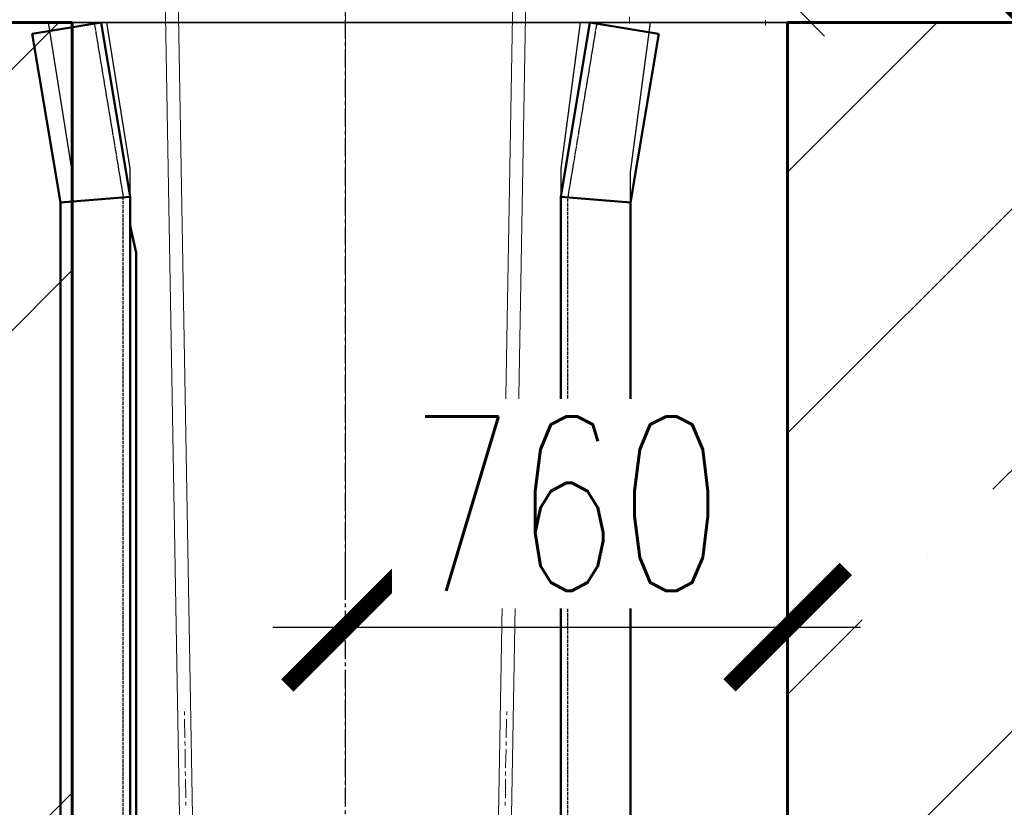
# Model space of a CAD drawing. Header units: millimetres. Extents: x 452087 to 582075, y 10891 to 81641.
# Tile 149 of 256: x 498231 to 499923, y 55187 to 56541. Entities that reach past the tile are written whole.
import ezdxf

# ---------------------------------------------------------------- set-up
doc = ezdxf.new("R2010")
doc.units = ezdxf.units.MM
doc.linetypes.add('ACAD_ISO02W100', pattern=[15, 12, -3])
doc.linetypes.add('осевая', pattern=[50.8, 31.75, -6.35, 6.35, -6.35])
doc.layers.get('Defpoints').update_dxf_attribs({"color": 8})
for name, color, linetype, lineweight in [('ГТО-2_Бетон 0.35', 2, 'Continuous', 35), ('ГТО-2_Бетон_025', 7, 'Continuous', 25), ('ГТО-2_Бетон_060', 3, 'Continuous', 60), ('ГТО-2_Оси_025', 6, 'осевая', 25), ('ОЗиМ Металл', 1, 'Continuous', 50), ('ОЗиМ Невидимый', 7, 'ACAD_ISO02W100', 25)]:
    doc.layers.add(name, color=color, linetype=linetype, lineweight=lineweight)
doc.layers.add('ГТО-2_Размеры', color=7, linetype='Continuous')
doc.layers.add('ГТО-2_Штриховка_018', color=7, linetype='Continuous', lineweight=18, true_color=0x6b6b6b)
doc.layers.add('ОЗИМ_Линии 050', color=7, linetype='Continuous', lineweight=50, true_color=0xff4000)
doc.styles.add('RomanS', font='romans.shx', dxfattribs={"width": 0.7})
doc.dimstyles.new('MOSOBL 1-100 (мм)', dxfattribs={"dimscale": 100, "dimtxt": 3, "dimasz": 2, "dimexe": 1.25, "dimexo": 0.625, "dimtad": 1, "dimdec": 0, "dimzin": 9, "dimtxsty": 'RomanS', "dimblk": 'ARCHTICK', "dimcen": 2.5, "dimdle": 1.25, "dimclrd": 7, "dimclre": 7, "dimclrt": 2, "dimadec": 0, "dimazin": 0, "dimtfac": 1, "dimtdec": 0, "dimtmove": 1, "dimatfit": 3, "dimfxl": 1, "dimtfill": 1, "dimlwd": 25, "dimlwe": 25, "dimarcsym": 0})

# ---------------------------------------------------------------- blocks, each defined once
blk = doc.blocks.new('A$C64BC5865')
at = {"layer": 'ОЗиМ Металл'}
for p, q in [((-1860.9, 22361), (-1979.2, 22341.2)), ((-1860.9, 22361), (-1810.9, 22061)), ((-1020.9, 22361), (-1070.9, 22061)), ((-1020.9, 22361), (-902.5, 22341.2)), ((-1979.3, 22341.3), (-1930.9, 22051.1)), ((-902.5, 22341.3), (-950.9, 22051.1)), ((-1810.9, 1725.3), (-1810.9, 22061)), ((-1070.9, -639.2), (-1070.9, 22061)), ((-1930.9, -639.2), (-1930.9, 22051.1)), ((-950.9, -639.2), (-950.9, 22051.1)), ((-1080.9, 21964.5), (-1080.9, -639.2))]:
    blk.add_line(p, q, dxfattribs=at)
at = {"layer": 'ОЗиМ Невидимый', "ltscale": 0.2}
for p, q in [((-1872.7, 22359.1), (-1822.9, 22060)), ((-1009.1, 22359.1), (-1058.9, 22060))]:
    blk.add_line(p, q, dxfattribs=at)
at = {"layer": 'ОЗиМ Невидимый', "ltscale": 0.5}
for p, q in [((-1822.9, 1719.3), (-1822.9, 22060)), ((-1058.9, -639.2), (-1058.9, 22060))]:
    blk.add_line(p, q, dxfattribs=at)
at = {"layer": 'ОЗИМ_Линии 050'}
for p, q in [((-1930.9, 22051.1), (-1810.9, 22061)), ((-950.9, 22051.1), (-1070.9, 22061)), ((-1070.9, 22011), (-1080.9, 21964.5))]:
    blk.add_line(p, q, dxfattribs=at)
blk = doc.blocks.new('механизм')
at = {"color": 7, "linetype": 'Continuous', "lineweight": 20, "true_color": 0x000007}
for points in [[(517175.7, 76371), (517281.6, 70319.1), (517281.6, 70319.1)], [(517197.4, 76371.4), (517303.3, 70319.4), (517303.3, 70319.4)], [(517907, 76371.4), (517800.7, 70319.4), (517800.7, 70319.4)], [(517928.7, 76371), (517822.8, 70319.1), (517822.8, 70319.1)], [(517552, 73438.6), (517552, 71166.3), (517552, 71166.3)], [(518307.9, 72159.9), (518357.7, 72110.2), (518357.7, 72110.2)], [(518029.7, 72142.3), (518029.7, 72134.5), (518029.7, 72134.5)], [(518029.7, 72133), (518029.7, 72131.5), (518029.7, 72131.5)], [(518258.2, 72137.1), (518258.2, 72127.7), (518258.2, 72127.7)], [(518258.2, 72137.1), (518258.2, 72127.7), (518258.2, 72127.7)], [(517552, 71022.3), (517552, 70849.4), (517552, 70849.4)], [(517552, 70999.4), (517552, 70968), (517552, 70968)], [(517281.2, 70974.4), (517281.2, 70968), (517281.2, 70968)], [(517823.2, 70974.4), (517823.2, 70968), (517823.2, 70968)], [(517281.6, 70961.7), (517282, 70930.2), (517282, 70930.2)], [(517552, 70961.7), (517552, 70955.3), (517552, 70955.3)], [(517822.8, 70961.7), (517822.4, 70930.2), (517822.4, 70930.2)], [(517552, 70948.9), (517552, 70917.5), (517552, 70917.5)], [(517282, 70923.9), (517282.3, 70917.5), (517282.3, 70917.5)], [(517822.4, 70923.9), (517822.1, 70917.5), (517822.1, 70917.5)], [(517282.3, 70911.2), (517282.7, 70879.7), (517282.7, 70879.7)], [(517552, 70911.2), (517552, 70904.8), (517552, 70904.8)], [(517822.1, 70911.2), (517821.3, 70879.7), (517821.3, 70879.7)], [(517552, 70898.4), (517552, 70867), (517552, 70867)], [(517282.7, 70873.4), (517283.1, 70867), (517283.1, 70867)], [(517821.3, 70873.4), (517821.3, 70867), (517821.3, 70867)], [(517283.1, 70860.7), (517283.5, 70829.2), (517283.5, 70829.2)], [(517552, 70860.7), (517552, 70854.3), (517552, 70854.3)], [(517821.3, 70860.7), (517820.9, 70829.2), (517820.9, 70829.2)], [(517552, 70847.9), (517552, 70816.5), (517552, 70816.5)], [(517283.8, 70822.5), (517283.8, 70816.5), (517283.8, 70816.5)], [(517820.6, 70822.5), (517820.6, 70816.5), (517820.6, 70816.5)]]:
    blk.add_lwpolyline(points, dxfattribs=at)
blk = doc.blocks.new('_ArchTick')
at = {"color": 0, "linetype": 'ByBlock', "const_width": 0.15}
blk.add_lwpolyline([(-0.5, -0.5), (0.5, 0.5)], dxfattribs=at)
blk = doc.blocks.new('*D675')
at = {"color": 7, "lineweight": 25, "transparency": 16777216}
for p, q in [((499963.4, 56411.1), (499963.4, 59361.5)), ((498818.4, 59236.5), (500088.4, 59236.5)), ((499759.1, 56536.1), (500088.4, 56536.1))]:
    blk.add_line(p, q, dxfattribs=at)
at = {"layer": 'Defpoints', "color": 0, "transparency": 16777216}
for p in [(498755.9, 59236.5), (499963.4, 59236.5), (499696.6, 56536.1)]:
    blk.add_point(p, dxfattribs=at)
at = {"color": 7, "lineweight": 25, "transparency": 16777216, "xscale": 200, "yscale": 200, "zscale": 200}
for p, rotation in [((499963.4, 59236.5), 90), ((499963.4, 56536.1), 270)]:
    blk.add_blockref('_ArchTick', p, dxfattribs=dict(at, rotation=rotation))
at = {"color": 2, "transparency": 16777216, "insert": (499750.9, 57886.3), "char_height": 300, "attachment_point": 5, "rotation": 90, "style": 'RomanS', "bg_fill": 3, "box_fill_scale": 1.1, "bg_fill_color": 256, "bg_fill_true_color": 13158600, "bg_fill_transparency": 0}
blk.add_mtext('2700', dxfattribs=at)
blk = doc.blocks.new('*D711')
at = {"color": 7, "lineweight": 25, "transparency": 16777216}
for p, q in [((498790.6, 55559.1), (498790.6, 55621.6)), ((499550.6, 55559.1), (499550.6, 55621.6)), ((498665.6, 55496.6), (499675.6, 55496.6))]:
    blk.add_line(p, q, dxfattribs=at)
at = {"layer": 'Defpoints', "color": 0, "transparency": 16777216}
for p in [(498790.6, 55496.6), (499550.6, 55496.6), (499550.6, 55496.6)]:
    blk.add_point(p, dxfattribs=at)
at = {"color": 7, "lineweight": 25, "transparency": 16777216, "xscale": 200, "yscale": 200, "zscale": 200, "rotation": 180}
blk.add_blockref('_ArchTick', (498790.6, 55496.6), dxfattribs=at)
at = {"color": 7, "lineweight": 25, "transparency": 16777216, "xscale": 200, "yscale": 200, "zscale": 200}
blk.add_blockref('_ArchTick', (499550.6, 55496.6), dxfattribs=at)
at = {"color": 2, "transparency": 16777216, "insert": (499170.6, 55709.1), "char_height": 300, "attachment_point": 5, "style": 'RomanS', "bg_fill": 3, "box_fill_scale": 1.1, "bg_fill_color": 256, "bg_fill_true_color": 13158600, "bg_fill_transparency": 0}
blk.add_mtext('760', dxfattribs=at)

msp = doc.modelspace()

# ---------------------------------------------------------------- hatches: boundary and pattern name
at = {"layer": 'ГТО-2_Штриховка_018'}
h = msp.add_hatch(dxfattribs=at)
h.set_pattern_fill('ANSI35', color=256, scale=100)
h.set_pattern_definition([(45, (-128275, -56814.86), (-449.0128, 449.0128), []), (45, (-127825.97, -56814.86), (-449.0128, 449.0128), [793.75, -158.75, 0, -158.75])])
h.paths.add_polyline_path([(496920.6, 54886.1), (495620.3, 55536.1), (495620.3, 56036.1), (492720.6, 56036.1), (492720.6, 56536.1), (498320.6, 56536.1), (498320.6, 38436.1), (496920.6, 38436.1)])
h = msp.add_hatch(dxfattribs=at)
h.set_pattern_fill('ANSI35', color=256, scale=100)
h.set_pattern_definition([(45, (209167.3, 28568.3), (-449.0128, 449.0128), []), (45, (209616.3, 28568.3), (-449.0128, 449.0128), [793.75, -158.75, 0, -158.75])])
h.paths.add_polyline_path([(500050.6, 49036.1), (500050.6, 49036.1), (500050.6, 56536.1), (499550.6, 56536.1), (499550.6, 49036.1), (499550.6, 49036.1), (499550.6, 38836.1), (499550.6, 38211.1, 1), (500300.6, 38211.1), (500300.6, 38511.1), (500050.6, 38761.1), (500050.6, 38836.1)])

# ---------------------------------------------------------------- linework, layer by layer
at = {"layer": 'ГТО-2_Бетон 0.35', "color": 4}
msp.add_lwpolyline([(498320.6, 56536.1), (499920.6, 56536.1)], dxfattribs=at)
msp.add_lwpolyline([(498320.6, 56536.1), (499920.6, 56536.1)], dxfattribs=at)
at = {"layer": 'ГТО-2_Бетон 0.35'}
msp.add_lwpolyline([(498320.6, 56536.1), (499920.6, 56536.1)], dxfattribs=at)
msp.add_lwpolyline([(498320.6, 56536.1), (499920.6, 56536.1)], dxfattribs=at)
at = {"layer": 'ГТО-2_Бетон_025'}
for p, q in [((498320.6, 56277.3), (498320.6, 33524.9)), ((498420.6, 33524.9), (498420.6, 56285.3))]:
    msp.add_line(p, q, dxfattribs=at)
at = {"layer": 'ГТО-2_Бетон_060'}
msp.add_lwpolyline([(498320.6, 36551.9), (498320.6, 56536.1), (492720.6, 56536.1), (492720.6, 56036.1), (495620.3, 56036.1)], dxfattribs=at)
msp.add_lwpolyline([(499550.6, 38836.1), (499550.6, 38211.1, 0.4176), (500687.8, 38100.6), (500601.4, 38597.4), (500050.6, 39365.2), (500050.6, 39365.2), (500050.6, 49036.1), (500050.6, 49036.1), (500050.6, 56536.1), (499550.6, 56536.1), (499550.6, 49036.1), (499550.6, 49036.1)], format="xyb", close=True, dxfattribs=at)
at = {"layer": 'ГТО-2_Оси_025'}
msp.add_lwpolyline([(498790.6, 30194.5), (498790.6, 58036.1)], dxfattribs=at)
at = {"layer": 'ГТО-2_Размеры', "color": 5}
for p, q in [((498279.3, 56536.1), (498320.6, 56277.3)), ((498420.6, 56285.3), (498380.6, 56536.1)), ((499194, 56536.1), (499160.6, 56285.3)), ((499280.6, 56278.6), (499314.9, 56536.1)), ((498320.6, 56277.3), (498320.6, 33524.9)), ((498420.6, 33524.9), (498420.6, 56285.3)), ((499160.6, 56285.3), (499160.6, 33524.9))]:
    msp.add_line(p, q, dxfattribs=at)
at = {"layer": 'ГТО-2_Размеры'}
for p, q in [((498279.3, 56536.1), (498320.6, 56277.3)), ((498420.6, 56285.3), (498380.6, 56536.1)), ((499194, 56536.1), (499160.6, 56285.3)), ((499280.6, 56278.6), (499314.9, 56536.1)), ((499160.6, 56285.3), (499160.6, 33524.9)), ((499280.6, 33524.9), (499280.6, 56278.6)), ((499280.6, 33524.9), (499280.6, 56278.6))]:
    msp.add_line(p, q, dxfattribs=at)

# ---------------------------------------------------------------- block references
at = {"color": 5, "xscale": 1.02236421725, "yscale": 1.02236421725, "zscale": 1.02236421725}
msp.add_blockref('механизм', (-30336.1, -17210), dxfattribs=at)
at = {"color": 5, "xscale": -1}
msp.add_blockref('A$C64BC5865', (497349.7, 34175.4), dxfattribs=at)

# ---------------------------------------------------------------- next in the draw order: dimensions: what is measured, and where the dimension line sits
at = {"color": 5}
dim = msp.add_linear_dim(base=(499963.4, 59236.5), p1=(499696.6, 56536.1), p2=(498755.9, 59236.5), angle=90, dimstyle='MOSOBL 1-100 (мм)', override={"dimfxl": 0.5, "dimarcsym": 1}, dxfattribs=at)
dim.commit()
dim.dimension.update_dxf_attribs({"geometry": '*D675', "text_midpoint": (499750.9, 57886.3)})
dim = msp.add_linear_dim(base=(499550.6, 55496.6), p1=(498790.6, 55496.6), p2=(499550.6, 55496.6), dimstyle='MOSOBL 1-100 (мм)', override={"dimfxl": 1.25, "dimarcsym": 1}, dxfattribs=at)
dim.commit()
dim.dimension.update_dxf_attribs({"geometry": '*D711', "text_midpoint": (499170.6, 55709.1)})

doc.saveas('drawing.dxf')
